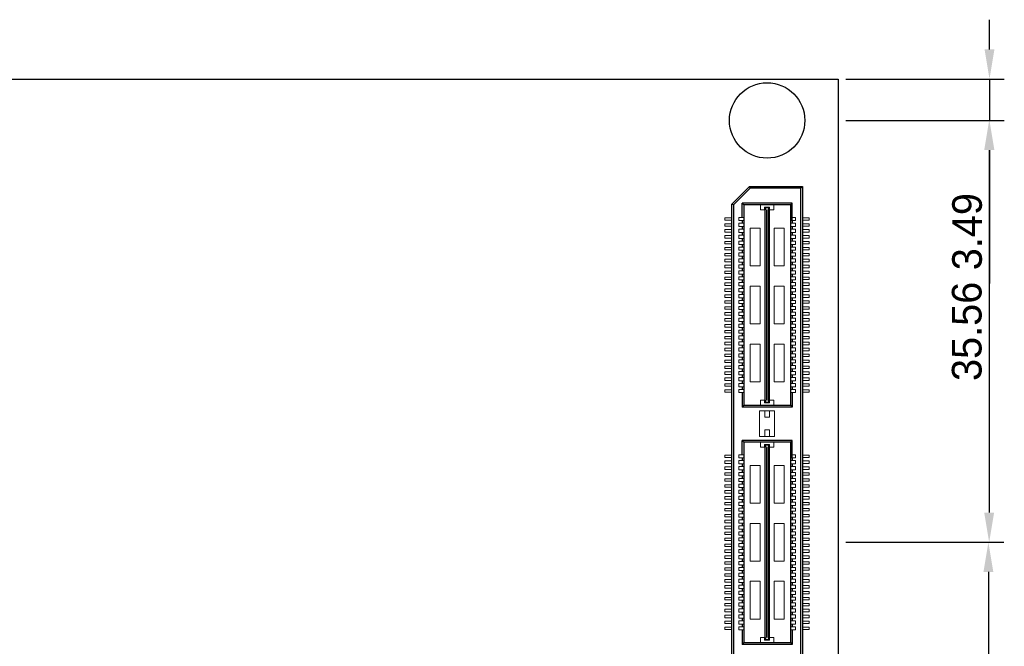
# Model space of a CAD drawing. Header units: millimetres. Extents: x 1418 to 1730, y -31 to 254.
# Tile 25 of 30: x 1647 to 1730, y 92 to 145. Entities that reach past the tile are written whole.
import ezdxf

# ---------------------------------------------------------------- set-up
doc = ezdxf.new("R2010")
doc.units = ezdxf.units.MM
doc.header["$LTSCALE"] = 0.1
for name, color, linetype in [('component', 7, 'Continuous'), ('Dinension', 5, 'Continuous'), ('outline', 6, 'Continuous')]:
    doc.layers.add(name, color=color, linetype=linetype)
doc.dimstyles.new('ISO-25', dxfattribs={"dimtxt": 2.5, "dimasz": 2.5, "dimexe": 1.25, "dimexo": 0.625, "dimtad": 1, "dimdsep": 46, "dimtxsty": 'Standard', "dimcen": 2.5, "dimadec": 0, "dimazin": 0, "dimtfac": 1, "dimtmove": 0, "dimatfit": 3, "dimfxl": 0, "dimarcsym": 0})

# ---------------------------------------------------------------- blocks, each defined once
blk = doc.blocks.new('*D9')
at = {"layer": 'Defpoints', "color": 0}
for p in [(1716.023, 140.095), (1716.023, 136.602), (1728.765, 136.602)]:
    blk.add_point(p, dxfattribs=at)
at = {"layer": 'Dinension', "color": 0, "lineweight": -2}
for p, q in [((1728.765, 142.595), (1728.765, 145.095)), ((1716.648, 140.095), (1730.015, 140.095)), ((1728.765, 140.095), (1728.765, 136.602)), ((1716.648, 136.602), (1730.015, 136.602)), ((1728.765, 134.102), (1728.765, 122.852))]:
    blk.add_line(p, q, dxfattribs=at)
at = {"layer": 'Dinension', "color": 0}
for points in [[(1728.349, 142.595), (1729.182, 142.595), (1728.765, 140.095)], [(1728.349, 134.102), (1729.182, 134.102), (1728.765, 136.602)]]:
    blk.add_solid(points, dxfattribs=at)
at = {"layer": 'Dinension', "color": 0, "insert": (1726.89, 127.227), "char_height": 2.5, "attachment_point": 5, "rotation": 90}
blk.add_mtext('3.49', dxfattribs=at)
blk = doc.blocks.new('*D10')
at = {"layer": 'Defpoints', "color": 0}
for p in [(1716.023, 136.602), (1716.023, 101.042), (1728.739, 101.042)]:
    blk.add_point(p, dxfattribs=at)
at = {"layer": 'Dinension', "color": 0, "lineweight": -2}
for p, q in [((1716.648, 136.602), (1729.989, 136.602)), ((1728.739, 134.102), (1728.739, 103.542)), ((1716.648, 101.042), (1729.989, 101.042))]:
    blk.add_line(p, q, dxfattribs=at)
at = {"layer": 'Dinension', "color": 0}
for points in [[(1728.322, 134.102), (1729.156, 134.102), (1728.739, 136.602)], [(1728.322, 103.542), (1729.156, 103.542), (1728.739, 101.042)]]:
    blk.add_solid(points, dxfattribs=at)
at = {"layer": 'Dinension', "color": 0, "insert": (1726.864, 118.822), "char_height": 2.5, "attachment_point": 5, "rotation": 90}
blk.add_mtext('35.56', dxfattribs=at)
blk = doc.blocks.new('*D11')
at = {"layer": 'Defpoints', "color": 0}
for p in [(1716.023, 101.042), (1716.023, 65.482), (1728.672, 65.482)]:
    blk.add_point(p, dxfattribs=at)
at = {"layer": 'Dinension', "color": 0, "lineweight": -2}
for p, q in [((1716.648, 101.042), (1729.922, 101.042)), ((1728.672, 98.542), (1728.672, 67.982)), ((1716.648, 65.482), (1729.922, 65.482))]:
    blk.add_line(p, q, dxfattribs=at)
at = {"layer": 'Dinension', "color": 0}
for points in [[(1728.255, 98.542), (1729.089, 98.542), (1728.672, 101.042)], [(1728.255, 67.982), (1729.089, 67.982), (1728.672, 65.482)]]:
    blk.add_solid(points, dxfattribs=at)
at = {"layer": 'Dinension', "color": 0, "insert": (1726.797, 83.262), "char_height": 2.5, "attachment_point": 5, "rotation": 90}
blk.add_mtext('35.56', dxfattribs=at)

msp = doc.modelspace()

# ---------------------------------------------------------------- linework, layer by layer
at = {"layer": 'component'}
for p, q in [((1707.038, 129.546), (1708.538, 131.047)), ((1708.6, 130.899), (1707.186, 129.485)), ((1708.6, 130.899), (1708.538, 131.047)), ((1708.538, 131.047), (1713.008, 131.047)), ((1712.86, 130.899), (1708.6, 130.899)), ((1712.86, 130.899), (1713.008, 131.047)), ((1712.86, 71.186), (1712.86, 130.899)), ((1713.008, 131.047), (1713.008, 71.038)), ((1707.038, 72.538), (1707.038, 129.546)), ((1707.186, 129.485), (1707.038, 129.546)), ((1707.186, 129.485), (1707.186, 72.599)), ((1707.906, 128.432), (1707.906, 129.631)), ((1708.055, 129.485), (1707.906, 129.631)), ((1712.14, 129.631), (1707.906, 129.631)), ((1708.055, 129.485), (1708.055, 112.605)), ((1711.992, 129.485), (1708.055, 129.485)), ((1711.992, 129.485), (1711.992, 112.605)), ((1711.994, 129.485), (1712.14, 129.631)), ((1712.14, 128.158), (1712.14, 129.631)), ((1707.906, 128.158), (1707.906, 127.932)), ((1712.14, 128.158), (1712.14, 127.932)), ((1707.906, 127.658), (1707.906, 127.432)), ((1707.906, 127.158), (1707.906, 126.932)), ((1712.14, 127.658), (1712.14, 127.432)), ((1712.14, 127.158), (1712.14, 126.932)), ((1707.906, 126.658), (1707.906, 126.432)), ((1707.906, 126.158), (1707.906, 125.932)), ((1712.14, 126.658), (1712.14, 126.432)), ((1712.14, 126.158), (1712.14, 125.932)), ((1707.906, 125.658), (1707.906, 125.432)), ((1712.14, 125.658), (1712.14, 125.432)), ((1707.906, 125.158), (1707.906, 124.932)), ((1707.906, 124.658), (1707.906, 124.432)), ((1712.14, 125.158), (1712.14, 124.932)), ((1712.14, 124.658), (1712.14, 124.432)), ((1707.906, 124.158), (1707.906, 123.932)), ((1712.14, 124.158), (1712.14, 123.932)), ((1707.906, 123.658), (1707.906, 123.432)), ((1707.906, 123.158), (1707.906, 122.932)), ((1712.14, 123.658), (1712.14, 123.432)), ((1712.14, 123.158), (1712.14, 122.932)), ((1707.906, 122.658), (1707.906, 122.432)), ((1707.906, 122.158), (1707.906, 121.932)), ((1712.14, 122.658), (1712.14, 122.432)), ((1712.14, 122.158), (1712.14, 121.932)), ((1707.906, 121.658), (1707.906, 121.432)), ((1712.14, 121.658), (1712.14, 121.432)), ((1707.906, 121.158), (1707.906, 120.932)), ((1707.906, 120.658), (1707.906, 120.432)), ((1712.14, 121.158), (1712.14, 120.932)), ((1712.14, 120.658), (1712.14, 120.432)), ((1707.906, 120.158), (1707.906, 119.932)), ((1707.906, 119.658), (1707.906, 119.432)), ((1712.14, 120.158), (1712.14, 119.932)), ((1712.14, 119.658), (1712.14, 119.432)), ((1707.906, 119.158), (1707.906, 118.932)), ((1712.14, 119.158), (1712.14, 118.932)), ((1707.906, 118.658), (1707.906, 118.432)), ((1707.906, 118.158), (1707.906, 117.932)), ((1712.14, 118.658), (1712.14, 118.432)), ((1712.14, 118.158), (1712.14, 117.932)), ((1707.906, 117.658), (1707.906, 117.432)), ((1707.906, 117.158), (1707.906, 116.932)), ((1712.14, 117.658), (1712.14, 117.432)), ((1712.14, 117.158), (1712.14, 116.932)), ((1707.906, 116.658), (1707.906, 116.432)), ((1712.14, 116.658), (1712.14, 116.432)), ((1707.906, 116.158), (1707.906, 115.932)), ((1707.906, 115.658), (1707.906, 115.432)), ((1712.14, 116.158), (1712.14, 115.932)), ((1712.14, 115.658), (1712.14, 115.432)), ((1707.906, 115.158), (1707.906, 114.932)), ((1707.906, 114.658), (1707.906, 114.432)), ((1712.14, 115.158), (1712.14, 114.932)), ((1712.14, 114.658), (1712.14, 114.432)), ((1707.906, 114.158), (1707.906, 113.932)), ((1712.14, 114.158), (1712.14, 113.932)), ((1707.906, 113.658), (1707.906, 112.44)), ((1712.14, 113.658), (1712.14, 112.44)), ((1708.055, 112.605), (1707.906, 112.44)), ((1712.14, 112.44), (1707.906, 112.44)), ((1708.055, 112.605), (1711.992, 112.605)), ((1711.992, 112.605), (1712.14, 112.44)), ((1708.055, 109.482), (1707.906, 109.628)), ((1707.906, 108.429), (1707.906, 109.628)), ((1712.14, 109.628), (1707.906, 109.628)), ((1711.994, 109.482), (1712.14, 109.628)), ((1712.14, 108.155), (1712.14, 109.628)), ((1708.055, 109.482), (1708.055, 92.602)), ((1711.992, 109.482), (1708.055, 109.482)), ((1711.992, 109.482), (1711.992, 92.602)), ((1707.906, 108.155), (1707.906, 107.929)), ((1712.14, 108.155), (1712.14, 107.929)), ((1707.906, 107.655), (1707.906, 107.429)), ((1707.906, 107.155), (1707.906, 106.929)), ((1712.14, 107.655), (1712.14, 107.429)), ((1712.14, 107.155), (1712.14, 106.929)), ((1707.906, 106.655), (1707.906, 106.429)), ((1712.14, 106.655), (1712.14, 106.429)), ((1707.906, 106.155), (1707.906, 105.929)), ((1707.906, 105.655), (1707.906, 105.429)), ((1712.14, 106.155), (1712.14, 105.929)), ((1712.14, 105.655), (1712.14, 105.429)), ((1707.906, 105.155), (1707.906, 104.929)), ((1707.906, 104.655), (1707.906, 104.429)), ((1712.14, 105.155), (1712.14, 104.929)), ((1712.14, 104.655), (1712.14, 104.429)), ((1707.906, 104.155), (1707.906, 103.929)), ((1712.14, 104.155), (1712.14, 103.929)), ((1707.906, 103.655), (1707.906, 103.429)), ((1707.906, 103.155), (1707.906, 102.929)), ((1712.14, 103.655), (1712.14, 103.429)), ((1712.14, 103.155), (1712.14, 102.929)), ((1707.906, 102.655), (1707.906, 102.429)), ((1707.906, 102.155), (1707.906, 101.929)), ((1712.14, 102.655), (1712.14, 102.429)), ((1712.14, 102.155), (1712.14, 101.929)), ((1707.906, 101.655), (1707.906, 101.429)), ((1712.14, 101.655), (1712.14, 101.429)), ((1707.906, 101.155), (1707.906, 100.929)), ((1707.906, 100.655), (1707.906, 100.429)), ((1712.14, 101.155), (1712.14, 100.929)), ((1712.14, 100.655), (1712.14, 100.429)), ((1707.906, 100.155), (1707.906, 99.929)), ((1707.906, 99.655), (1707.906, 99.429)), ((1712.14, 100.155), (1712.14, 99.929)), ((1712.14, 99.655), (1712.14, 99.429)), ((1707.906, 99.155), (1707.906, 98.929)), ((1712.14, 99.155), (1712.14, 98.929)), ((1707.906, 98.655), (1707.906, 98.429)), ((1707.906, 98.155), (1707.906, 97.929)), ((1712.14, 98.655), (1712.14, 98.429)), ((1712.14, 98.155), (1712.14, 97.929)), ((1707.906, 97.655), (1707.906, 97.429)), ((1707.906, 97.155), (1707.906, 96.929)), ((1712.14, 97.655), (1712.14, 97.429)), ((1712.14, 97.155), (1712.14, 96.929)), ((1707.906, 96.655), (1707.906, 96.429)), ((1712.14, 96.655), (1712.14, 96.429)), ((1707.906, 96.155), (1707.906, 95.929)), ((1707.906, 95.655), (1707.906, 95.429)), ((1712.14, 96.155), (1712.14, 95.929)), ((1712.14, 95.655), (1712.14, 95.429)), ((1707.906, 95.155), (1707.906, 94.929)), ((1707.906, 94.655), (1707.906, 94.429)), ((1712.14, 95.155), (1712.14, 94.929)), ((1712.14, 94.655), (1712.14, 94.429)), ((1707.906, 94.155), (1707.906, 93.929)), ((1712.14, 94.155), (1712.14, 93.929)), ((1707.906, 93.655), (1707.906, 92.437)), ((1712.14, 93.655), (1712.14, 92.437)), ((1708.055, 92.602), (1707.906, 92.437)), ((1712.14, 92.437), (1707.906, 92.437)), ((1708.055, 92.602), (1711.992, 92.602)), ((1711.992, 92.602), (1712.14, 92.437))]:
    msp.add_line(p, q, dxfattribs=at)
at = {"layer": 'component', "lineweight": 5}
for p, q in [((1709.458, 129.485), (1709.458, 129.065)), ((1710.589, 129.485), (1710.589, 129.065)), ((1709.813, 129.065), (1709.458, 129.065)), ((1709.813, 129.065), (1709.813, 129.291)), ((1710.233, 129.291), (1709.813, 129.291)), ((1709.829, 112.864), (1709.829, 129.227)), ((1709.829, 129.227), (1710.217, 129.227)), ((1709.861, 112.864), (1709.861, 129.227)), ((1709.975, 129.048), (1709.861, 129.227)), ((1709.975, 113.042), (1709.975, 129.048)), ((1710.071, 129.048), (1710.168, 129.227)), ((1710.071, 113.042), (1710.071, 129.048)), ((1710.168, 112.864), (1710.168, 129.227)), ((1710.217, 112.864), (1710.217, 129.227)), ((1710.233, 129.065), (1710.233, 129.291)), ((1710.589, 129.065), (1710.233, 129.065)), ((1706.469, 128.19), (1706.469, 128.4)), ((1706.469, 128.4), (1707.038, 128.4)), ((1706.469, 128.19), (1707.038, 128.19)), ((1706.469, 127.9), (1707.038, 127.9)), ((1706.469, 127.69), (1706.469, 127.9)), ((1707.632, 128.432), (1707.632, 128.158)), ((1707.632, 128.432), (1708.052, 128.432)), ((1707.632, 128.158), (1708.052, 128.158)), ((1707.632, 127.932), (1708.052, 127.932)), ((1707.632, 127.932), (1707.632, 127.658)), ((1712.414, 128.432), (1711.994, 128.432)), ((1712.414, 128.158), (1711.994, 128.158)), ((1712.414, 127.932), (1711.994, 127.932)), ((1712.414, 128.432), (1712.414, 128.158)), ((1712.414, 127.932), (1712.414, 127.658)), ((1713.578, 128.4), (1713.008, 128.4)), ((1713.578, 128.19), (1713.008, 128.19)), ((1713.578, 127.9), (1713.008, 127.9)), ((1713.578, 128.19), (1713.578, 128.4)), ((1713.578, 127.69), (1713.578, 127.9)), ((1706.469, 127.69), (1707.038, 127.69)), ((1706.469, 127.4), (1707.038, 127.4)), ((1706.469, 127.19), (1706.469, 127.4)), ((1706.469, 127.19), (1707.038, 127.19)), ((1707.632, 127.658), (1708.052, 127.658)), ((1707.632, 127.432), (1708.052, 127.432)), ((1707.632, 127.432), (1707.632, 127.158)), ((1707.632, 127.158), (1708.052, 127.158)), ((1708.585, 127.516), (1708.585, 124.333)), ((1709.425, 127.516), (1708.585, 127.516)), ((1709.425, 127.516), (1709.425, 124.333)), ((1710.621, 127.516), (1710.621, 124.333)), ((1711.461, 127.516), (1710.621, 127.516)), ((1711.461, 127.516), (1711.461, 124.333)), ((1712.414, 127.658), (1711.994, 127.658)), ((1712.414, 127.432), (1711.994, 127.432)), ((1712.414, 127.158), (1711.994, 127.158)), ((1712.414, 127.432), (1712.414, 127.158)), ((1713.578, 127.69), (1713.008, 127.69)), ((1713.578, 127.4), (1713.008, 127.4)), ((1713.578, 127.19), (1713.008, 127.19)), ((1713.578, 127.19), (1713.578, 127.4)), ((1706.469, 126.69), (1706.469, 126.9)), ((1706.469, 126.9), (1707.038, 126.9)), ((1706.469, 126.69), (1707.038, 126.69)), ((1706.469, 126.4), (1707.038, 126.4)), ((1706.469, 126.19), (1706.469, 126.4)), ((1706.469, 126.19), (1707.038, 126.19)), ((1707.632, 126.932), (1707.632, 126.658)), ((1707.632, 126.932), (1708.052, 126.932)), ((1707.632, 126.658), (1708.052, 126.658)), ((1707.632, 126.432), (1708.052, 126.432)), ((1707.632, 126.432), (1707.632, 126.158)), ((1707.632, 126.158), (1708.052, 126.158)), ((1712.414, 126.932), (1711.994, 126.932)), ((1712.414, 126.658), (1711.994, 126.658)), ((1712.414, 126.432), (1711.994, 126.432)), ((1712.414, 126.158), (1711.994, 126.158)), ((1712.414, 126.932), (1712.414, 126.658)), ((1712.414, 126.432), (1712.414, 126.158)), ((1713.578, 126.9), (1713.008, 126.9)), ((1713.578, 126.69), (1713.008, 126.69)), ((1713.578, 126.4), (1713.008, 126.4)), ((1713.578, 126.19), (1713.008, 126.19)), ((1713.578, 126.69), (1713.578, 126.9)), ((1713.578, 126.19), (1713.578, 126.4)), ((1706.469, 125.69), (1706.469, 125.9)), ((1706.469, 125.9), (1707.038, 125.9)), ((1706.469, 125.69), (1707.038, 125.69)), ((1706.469, 125.19), (1706.469, 125.4)), ((1706.469, 125.4), (1707.038, 125.4)), ((1707.632, 125.932), (1707.632, 125.658)), ((1707.632, 125.932), (1708.052, 125.932)), ((1707.632, 125.658), (1708.052, 125.658)), ((1707.632, 125.432), (1707.632, 125.158)), ((1707.632, 125.432), (1708.052, 125.432)), ((1712.414, 125.932), (1711.994, 125.932)), ((1712.414, 125.658), (1711.994, 125.658)), ((1712.414, 125.432), (1711.994, 125.432)), ((1712.414, 125.932), (1712.414, 125.658)), ((1712.414, 125.432), (1712.414, 125.158)), ((1713.578, 125.9), (1713.008, 125.9)), ((1713.578, 125.69), (1713.008, 125.69)), ((1713.578, 125.4), (1713.008, 125.4)), ((1713.578, 125.69), (1713.578, 125.9)), ((1713.578, 125.19), (1713.578, 125.4)), ((1706.469, 125.19), (1707.038, 125.19)), ((1706.469, 124.9), (1707.038, 124.9)), ((1706.469, 124.69), (1706.469, 124.9)), ((1706.469, 124.69), (1707.038, 124.69)), ((1707.632, 125.158), (1708.052, 125.158)), ((1707.632, 124.932), (1708.052, 124.932)), ((1707.632, 124.932), (1707.632, 124.658)), ((1707.632, 124.658), (1708.052, 124.658)), ((1712.414, 125.158), (1711.994, 125.158)), ((1712.414, 124.932), (1711.994, 124.932)), ((1712.414, 124.658), (1711.994, 124.658)), ((1712.414, 124.932), (1712.414, 124.658)), ((1713.578, 125.19), (1713.008, 125.19)), ((1713.578, 124.9), (1713.008, 124.9)), ((1713.578, 124.69), (1713.008, 124.69)), ((1713.578, 124.69), (1713.578, 124.9)), ((1706.469, 124.4), (1707.034, 124.4)), ((1706.469, 124.19), (1706.469, 124.4)), ((1706.469, 124.19), (1707.038, 124.19)), ((1706.469, 123.69), (1706.469, 123.9)), ((1706.469, 123.9), (1707.038, 123.9)), ((1706.469, 123.69), (1707.038, 123.69)), ((1707.632, 124.432), (1708.052, 124.432)), ((1707.632, 124.432), (1707.632, 124.158)), ((1707.632, 124.158), (1708.052, 124.158)), ((1707.632, 123.932), (1707.632, 123.658)), ((1707.632, 123.932), (1708.052, 123.932)), ((1709.425, 124.333), (1708.585, 124.333)), ((1711.461, 124.333), (1710.621, 124.333)), ((1712.414, 124.432), (1711.994, 124.432)), ((1712.414, 124.158), (1711.994, 124.158)), ((1712.414, 123.932), (1711.994, 123.932)), ((1712.414, 124.432), (1712.414, 124.158)), ((1712.414, 123.932), (1712.414, 123.658)), ((1713.578, 124.19), (1713.008, 124.19)), ((1713.578, 123.9), (1713.008, 123.9)), ((1713.578, 123.69), (1713.008, 123.69)), ((1713.578, 124.4), (1713.012, 124.4)), ((1713.578, 124.19), (1713.578, 124.4)), ((1713.578, 123.69), (1713.578, 123.9)), ((1706.469, 123.19), (1706.469, 123.4)), ((1706.469, 123.4), (1707.038, 123.4)), ((1706.469, 123.19), (1707.038, 123.19)), ((1706.469, 122.9), (1707.038, 122.9)), ((1706.469, 122.69), (1706.469, 122.9)), ((1707.632, 123.658), (1708.052, 123.658)), ((1707.632, 123.432), (1707.632, 123.158)), ((1707.632, 123.432), (1708.052, 123.432)), ((1707.632, 123.158), (1708.052, 123.158)), ((1707.632, 122.932), (1708.052, 122.932)), ((1707.632, 122.932), (1707.632, 122.658)), ((1712.414, 123.658), (1711.994, 123.658)), ((1712.414, 123.432), (1711.994, 123.432)), ((1712.414, 123.158), (1711.994, 123.158)), ((1712.414, 122.932), (1711.994, 122.932)), ((1712.414, 123.432), (1712.414, 123.158)), ((1712.414, 122.932), (1712.414, 122.658)), ((1713.578, 123.4), (1713.008, 123.4)), ((1713.578, 123.19), (1713.008, 123.19)), ((1713.578, 122.9), (1713.008, 122.9)), ((1713.578, 123.19), (1713.578, 123.4)), ((1713.578, 122.69), (1713.578, 122.9)), ((1706.469, 122.69), (1707.038, 122.69)), ((1706.469, 122.19), (1706.469, 122.4)), ((1706.469, 122.4), (1707.038, 122.4)), ((1706.469, 122.19), (1707.038, 122.19)), ((1707.632, 122.658), (1708.052, 122.658)), ((1707.632, 122.432), (1707.632, 122.158)), ((1707.632, 122.432), (1708.052, 122.432)), ((1707.632, 122.158), (1708.052, 122.158)), ((1708.585, 122.637), (1708.585, 119.454)), ((1709.425, 122.637), (1708.585, 122.637)), ((1709.425, 122.637), (1709.425, 119.454)), ((1711.461, 122.637), (1710.621, 122.637)), ((1710.621, 122.637), (1710.621, 119.454)), ((1711.461, 122.637), (1711.461, 119.454)), ((1712.414, 122.658), (1711.994, 122.658)), ((1712.414, 122.432), (1711.994, 122.432)), ((1712.414, 122.158), (1711.994, 122.158)), ((1712.414, 122.432), (1712.414, 122.158)), ((1713.578, 122.69), (1713.008, 122.69)), ((1713.578, 122.4), (1713.008, 122.4)), ((1713.578, 122.19), (1713.008, 122.19)), ((1713.578, 122.19), (1713.578, 122.4)), ((1706.469, 121.69), (1706.469, 121.9)), ((1706.469, 121.9), (1707.038, 121.9)), ((1706.469, 121.69), (1707.038, 121.69)), ((1706.469, 121.4), (1707.038, 121.4)), ((1706.469, 121.19), (1706.469, 121.4)), ((1706.469, 121.19), (1707.038, 121.19)), ((1707.632, 121.932), (1708.052, 121.932)), ((1707.632, 121.932), (1707.632, 121.658)), ((1707.632, 121.658), (1708.052, 121.658)), ((1707.632, 121.432), (1708.052, 121.432)), ((1707.632, 121.432), (1707.632, 121.158)), ((1712.414, 121.932), (1711.994, 121.932)), ((1712.414, 121.658), (1711.994, 121.658)), ((1712.414, 121.432), (1711.994, 121.432)), ((1712.414, 121.932), (1712.414, 121.658)), ((1712.414, 121.432), (1712.414, 121.158)), ((1713.578, 121.9), (1713.008, 121.9)), ((1713.578, 121.69), (1713.008, 121.69)), ((1713.578, 121.4), (1713.008, 121.4)), ((1713.578, 121.19), (1713.008, 121.19)), ((1713.578, 121.69), (1713.578, 121.9)), ((1713.578, 121.19), (1713.578, 121.4)), ((1706.469, 120.69), (1706.469, 120.9)), ((1706.469, 120.9), (1707.038, 120.9)), ((1706.469, 120.69), (1707.038, 120.69)), ((1706.469, 120.19), (1706.469, 120.4)), ((1706.469, 120.4), (1707.038, 120.4)), ((1707.632, 121.158), (1708.052, 121.158)), ((1707.632, 120.932), (1707.632, 120.658)), ((1707.632, 120.932), (1708.052, 120.932)), ((1707.632, 120.658), (1708.052, 120.658)), ((1707.632, 120.432), (1707.632, 120.158)), ((1707.632, 120.432), (1708.052, 120.432)), ((1712.414, 121.158), (1711.994, 121.158)), ((1712.414, 120.932), (1711.994, 120.932)), ((1712.414, 120.658), (1711.994, 120.658)), ((1712.414, 120.432), (1711.994, 120.432)), ((1712.414, 120.932), (1712.414, 120.658)), ((1712.414, 120.432), (1712.414, 120.158)), ((1713.578, 120.9), (1713.008, 120.9)), ((1713.578, 120.69), (1713.008, 120.69)), ((1713.578, 120.4), (1713.008, 120.4)), ((1713.578, 120.69), (1713.578, 120.9)), ((1713.578, 120.19), (1713.578, 120.4)), ((1706.469, 120.19), (1707.038, 120.19)), ((1706.469, 119.69), (1706.469, 119.9)), ((1706.469, 119.9), (1707.038, 119.9)), ((1706.469, 119.69), (1707.038, 119.69)), ((1707.632, 120.158), (1708.052, 120.158)), ((1707.632, 119.932), (1708.052, 119.932)), ((1707.632, 119.932), (1707.632, 119.658)), ((1707.632, 119.658), (1708.052, 119.658)), ((1712.414, 120.158), (1711.994, 120.158)), ((1712.414, 119.932), (1711.994, 119.932)), ((1712.414, 119.658), (1711.994, 119.658)), ((1712.414, 119.932), (1712.414, 119.658)), ((1713.578, 120.19), (1713.008, 120.19)), ((1713.578, 119.9), (1713.008, 119.9)), ((1713.578, 119.69), (1713.008, 119.69)), ((1713.578, 119.69), (1713.578, 119.9)), ((1706.469, 119.19), (1706.469, 119.4)), ((1706.469, 119.4), (1707.038, 119.4)), ((1706.469, 119.19), (1707.038, 119.19)), ((1706.469, 118.69), (1706.469, 118.9)), ((1706.469, 118.9), (1707.038, 118.9)), ((1706.469, 118.69), (1707.038, 118.69)), ((1707.632, 119.432), (1707.632, 119.158)), ((1707.632, 119.432), (1708.052, 119.432)), ((1707.632, 119.158), (1708.052, 119.158)), ((1707.632, 118.932), (1707.632, 118.658)), ((1707.632, 118.932), (1708.052, 118.932)), ((1709.425, 119.454), (1708.585, 119.454)), ((1711.461, 119.454), (1710.621, 119.454)), ((1712.414, 119.432), (1711.994, 119.432)), ((1712.414, 119.158), (1711.994, 119.158)), ((1712.414, 118.932), (1711.994, 118.932)), ((1712.414, 119.432), (1712.414, 119.158)), ((1712.414, 118.932), (1712.414, 118.658)), ((1713.578, 119.4), (1713.008, 119.4)), ((1713.578, 119.19), (1713.008, 119.19)), ((1713.578, 118.9), (1713.008, 118.9)), ((1713.578, 118.69), (1713.008, 118.69)), ((1713.578, 119.19), (1713.578, 119.4)), ((1713.578, 118.69), (1713.578, 118.9)), ((1706.469, 118.19), (1706.469, 118.4)), ((1706.469, 118.4), (1707.034, 118.4)), ((1706.469, 118.19), (1707.038, 118.19)), ((1706.469, 117.9), (1707.038, 117.9)), ((1706.469, 117.69), (1706.469, 117.9)), ((1707.632, 118.658), (1708.052, 118.658)), ((1707.632, 118.432), (1707.632, 118.158)), ((1707.632, 118.432), (1708.052, 118.432)), ((1707.632, 118.158), (1708.052, 118.158)), ((1707.632, 117.932), (1708.052, 117.932)), ((1707.632, 117.932), (1707.632, 117.658)), ((1712.414, 118.658), (1711.994, 118.658)), ((1712.414, 118.432), (1711.994, 118.432)), ((1712.414, 118.158), (1711.994, 118.158)), ((1712.414, 117.932), (1711.994, 117.932)), ((1712.414, 118.432), (1712.414, 118.158)), ((1712.414, 117.932), (1712.414, 117.658)), ((1713.578, 118.19), (1713.008, 118.19)), ((1713.578, 117.9), (1713.008, 117.9)), ((1713.578, 118.4), (1713.012, 118.4)), ((1713.578, 118.19), (1713.578, 118.4)), ((1713.578, 117.69), (1713.578, 117.9)), ((1706.469, 117.69), (1707.038, 117.69)), ((1706.469, 117.19), (1706.469, 117.4)), ((1706.469, 117.4), (1707.038, 117.4)), ((1706.469, 117.19), (1707.038, 117.19)), ((1707.632, 117.658), (1708.052, 117.658)), ((1707.632, 117.432), (1708.052, 117.432)), ((1707.632, 117.432), (1707.632, 117.158)), ((1707.632, 117.158), (1708.052, 117.158)), ((1708.585, 117.757), (1708.585, 114.574)), ((1709.425, 117.757), (1708.585, 117.757)), ((1709.425, 117.757), (1709.425, 114.574)), ((1710.621, 117.757), (1710.621, 114.574)), ((1711.461, 117.757), (1710.621, 117.757)), ((1711.461, 117.757), (1711.461, 114.574)), ((1712.414, 117.658), (1711.994, 117.658)), ((1712.414, 117.432), (1711.994, 117.432)), ((1712.414, 117.158), (1711.994, 117.158)), ((1712.414, 117.432), (1712.414, 117.158)), ((1713.578, 117.69), (1713.008, 117.69)), ((1713.578, 117.4), (1713.008, 117.4)), ((1713.578, 117.19), (1713.008, 117.19)), ((1713.578, 117.19), (1713.578, 117.4)), ((1706.469, 116.69), (1706.469, 116.9)), ((1706.469, 116.9), (1707.038, 116.9)), ((1706.469, 116.69), (1707.038, 116.69)), ((1706.469, 116.19), (1706.469, 116.4)), ((1706.469, 116.4), (1707.038, 116.4)), ((1707.632, 116.932), (1707.632, 116.658)), ((1707.632, 116.932), (1708.052, 116.932)), ((1707.632, 116.658), (1708.052, 116.658)), ((1707.632, 116.432), (1707.632, 116.158)), ((1707.632, 116.432), (1708.052, 116.432)), ((1712.414, 116.932), (1711.994, 116.932)), ((1712.414, 116.658), (1711.994, 116.658)), ((1712.414, 116.432), (1711.994, 116.432)), ((1712.414, 116.932), (1712.414, 116.658)), ((1712.414, 116.432), (1712.414, 116.158)), ((1713.578, 116.9), (1713.008, 116.9)), ((1713.578, 116.69), (1713.008, 116.69)), ((1713.578, 116.4), (1713.008, 116.4)), ((1713.578, 116.69), (1713.578, 116.9)), ((1713.578, 116.19), (1713.578, 116.4)), ((1706.469, 116.19), (1707.038, 116.19)), ((1706.469, 115.9), (1707.038, 115.9)), ((1706.469, 115.69), (1706.469, 115.9)), ((1706.469, 115.69), (1707.038, 115.69)), ((1706.469, 115.4), (1707.034, 115.4)), ((1706.469, 115.19), (1706.469, 115.4)), ((1707.632, 116.158), (1708.052, 116.158)), ((1707.632, 115.932), (1707.632, 115.658)), ((1707.632, 115.932), (1708.052, 115.932)), ((1707.632, 115.658), (1708.052, 115.658)), ((1707.632, 115.432), (1708.052, 115.432)), ((1707.632, 115.432), (1707.632, 115.158)), ((1712.414, 116.158), (1711.994, 116.158)), ((1712.414, 115.932), (1711.994, 115.932)), ((1712.414, 115.658), (1711.994, 115.658)), ((1712.414, 115.432), (1711.994, 115.432)), ((1712.414, 115.932), (1712.414, 115.658)), ((1712.414, 115.432), (1712.414, 115.158)), ((1713.578, 116.19), (1713.008, 116.19)), ((1713.578, 115.9), (1713.008, 115.9)), ((1713.578, 115.69), (1713.008, 115.69)), ((1713.578, 115.4), (1713.012, 115.4)), ((1713.578, 115.69), (1713.578, 115.9)), ((1713.578, 115.19), (1713.578, 115.4)), ((1706.469, 115.19), (1707.038, 115.19)), ((1706.469, 114.9), (1707.038, 114.9)), ((1706.469, 114.69), (1706.469, 114.9)), ((1706.469, 114.69), (1707.038, 114.69)), ((1707.632, 115.158), (1708.052, 115.158)), ((1707.632, 114.932), (1707.632, 114.658)), ((1707.632, 114.932), (1708.052, 114.932)), ((1707.632, 114.658), (1708.052, 114.658)), ((1709.425, 114.574), (1708.585, 114.574)), ((1711.461, 114.574), (1710.621, 114.574)), ((1712.414, 115.158), (1711.994, 115.158)), ((1712.414, 114.932), (1711.994, 114.932)), ((1712.414, 114.658), (1711.994, 114.658)), ((1712.414, 114.932), (1712.414, 114.658)), ((1713.578, 115.19), (1713.008, 115.19)), ((1713.578, 114.9), (1713.008, 114.9)), ((1713.578, 114.69), (1713.008, 114.69)), ((1713.578, 114.69), (1713.578, 114.9)), ((1706.469, 114.19), (1706.469, 114.4)), ((1706.469, 114.4), (1707.038, 114.4)), ((1706.469, 114.19), (1707.038, 114.19)), ((1706.469, 113.9), (1707.038, 113.9)), ((1706.469, 113.69), (1706.469, 113.9)), ((1707.632, 114.432), (1707.632, 114.158)), ((1707.632, 114.432), (1708.052, 114.432)), ((1707.632, 114.158), (1708.052, 114.158)), ((1707.632, 113.932), (1708.052, 113.932)), ((1707.632, 113.932), (1707.632, 113.658)), ((1712.414, 114.432), (1711.994, 114.432)), ((1712.414, 114.158), (1711.994, 114.158)), ((1712.414, 113.932), (1711.994, 113.932)), ((1712.414, 114.432), (1712.414, 114.158)), ((1712.414, 113.932), (1712.414, 113.658)), ((1713.578, 114.4), (1713.008, 114.4)), ((1713.578, 114.19), (1713.008, 114.19)), ((1713.578, 113.9), (1713.008, 113.9)), ((1713.578, 114.19), (1713.578, 114.4)), ((1713.578, 113.69), (1713.578, 113.9)), ((1706.469, 113.69), (1707.038, 113.69)), ((1707.632, 113.658), (1708.052, 113.658)), ((1709.458, 112.605), (1709.458, 113.025)), ((1709.813, 113.025), (1709.458, 113.025)), ((1709.813, 113.025), (1709.813, 112.799)), ((1709.975, 113.042), (1709.861, 112.864)), ((1710.071, 113.042), (1710.168, 112.864)), ((1710.589, 113.025), (1710.233, 113.025)), ((1710.233, 113.025), (1710.233, 112.799)), ((1710.589, 112.605), (1710.589, 113.025)), ((1712.414, 113.658), (1711.994, 113.658)), ((1713.578, 113.69), (1713.008, 113.69)), ((1710.653, 112.116), (1709.393, 112.116)), ((1709.393, 112.116), (1709.393, 109.951)), ((1710.233, 112.799), (1709.813, 112.799)), ((1709.829, 112.864), (1710.217, 112.864)), ((1709.829, 112.116), (1709.829, 111.583)), ((1710.217, 112.116), (1710.217, 111.583)), ((1710.653, 112.116), (1710.653, 109.951)), ((1710.217, 111.583), (1709.829, 111.583)), ((1709.829, 110.517), (1709.829, 109.951)), ((1710.217, 110.517), (1709.829, 110.517)), ((1710.217, 110.517), (1710.217, 109.951)), ((1710.653, 109.951), (1709.393, 109.951)), ((1709.458, 109.482), (1709.458, 109.062)), ((1709.813, 109.062), (1709.458, 109.062)), ((1709.813, 109.062), (1709.813, 109.288)), ((1710.233, 109.288), (1709.813, 109.288)), ((1709.829, 92.861), (1709.829, 109.224)), ((1709.829, 109.224), (1710.217, 109.224)), ((1709.861, 92.861), (1709.861, 109.224)), ((1709.975, 109.045), (1709.861, 109.224)), ((1709.975, 93.039), (1709.975, 109.045)), ((1710.071, 109.045), (1710.168, 109.224)), ((1710.071, 93.039), (1710.071, 109.045)), ((1710.168, 92.861), (1710.168, 109.224)), ((1710.217, 92.861), (1710.217, 109.224)), ((1710.233, 109.062), (1710.233, 109.288)), ((1710.589, 109.062), (1710.233, 109.062)), ((1710.589, 109.482), (1710.589, 109.062)), ((1706.469, 108.187), (1706.469, 108.397)), ((1706.469, 108.397), (1707.038, 108.397)), ((1706.469, 108.187), (1707.038, 108.187)), ((1706.469, 107.687), (1706.469, 107.897)), ((1706.469, 107.897), (1707.038, 107.897)), ((1707.632, 108.429), (1707.632, 108.155)), ((1707.632, 108.429), (1708.052, 108.429)), ((1707.632, 108.155), (1708.052, 108.155)), ((1707.632, 107.929), (1707.632, 107.655)), ((1707.632, 107.929), (1708.052, 107.929)), ((1712.414, 108.429), (1711.994, 108.429)), ((1712.414, 108.155), (1711.994, 108.155)), ((1712.414, 107.929), (1711.994, 107.929)), ((1712.414, 108.429), (1712.414, 108.155)), ((1712.414, 107.929), (1712.414, 107.655)), ((1713.578, 108.397), (1713.008, 108.397)), ((1713.578, 108.187), (1713.008, 108.187)), ((1713.578, 107.897), (1713.008, 107.897)), ((1713.578, 108.187), (1713.578, 108.397)), ((1713.578, 107.687), (1713.578, 107.897)), ((1706.469, 107.687), (1707.038, 107.687)), ((1706.469, 107.187), (1706.469, 107.397)), ((1706.469, 107.397), (1707.038, 107.397)), ((1706.469, 107.187), (1707.038, 107.187)), ((1707.632, 107.655), (1708.052, 107.655)), ((1707.632, 107.429), (1707.632, 107.155)), ((1707.632, 107.429), (1708.052, 107.429)), ((1707.632, 107.155), (1708.052, 107.155)), ((1708.585, 107.513), (1708.585, 104.33)), ((1709.425, 107.513), (1708.585, 107.513)), ((1709.425, 107.513), (1709.425, 104.33)), ((1710.621, 107.513), (1710.621, 104.33)), ((1711.461, 107.513), (1710.621, 107.513)), ((1711.461, 107.513), (1711.461, 104.33)), ((1712.414, 107.655), (1711.994, 107.655)), ((1712.414, 107.429), (1711.994, 107.429)), ((1712.414, 107.155), (1711.994, 107.155)), ((1712.414, 107.429), (1712.414, 107.155)), ((1713.578, 107.687), (1713.008, 107.687)), ((1713.578, 107.397), (1713.008, 107.397)), ((1713.578, 107.187), (1713.008, 107.187)), ((1713.578, 107.187), (1713.578, 107.397)), ((1706.469, 106.897), (1707.038, 106.897)), ((1706.469, 106.687), (1706.469, 106.897)), ((1706.469, 106.687), (1707.038, 106.687)), ((1706.469, 106.187), (1706.469, 106.397)), ((1706.469, 106.397), (1707.038, 106.397)), ((1707.632, 106.929), (1708.052, 106.929)), ((1707.632, 106.929), (1707.632, 106.655)), ((1707.632, 106.655), (1708.052, 106.655)), ((1707.632, 106.429), (1707.632, 106.155)), ((1707.632, 106.429), (1708.052, 106.429)), ((1712.414, 106.929), (1711.994, 106.929)), ((1712.414, 106.655), (1711.994, 106.655)), ((1712.414, 106.429), (1711.994, 106.429)), ((1712.414, 106.929), (1712.414, 106.655)), ((1712.414, 106.429), (1712.414, 106.155)), ((1713.578, 106.897), (1713.008, 106.897)), ((1713.578, 106.687), (1713.008, 106.687)), ((1713.578, 106.397), (1713.008, 106.397)), ((1713.578, 106.687), (1713.578, 106.897)), ((1713.578, 106.187), (1713.578, 106.397)), ((1706.469, 106.187), (1707.038, 106.187)), ((1706.469, 105.897), (1707.038, 105.897)), ((1706.469, 105.687), (1706.469, 105.897)), ((1706.469, 105.687), (1707.038, 105.687)), ((1707.632, 106.155), (1708.052, 106.155)), ((1707.632, 105.929), (1708.052, 105.929)), ((1707.632, 105.929), (1707.632, 105.655)), ((1707.632, 105.655), (1708.052, 105.655)), ((1707.632, 105.429), (1708.052, 105.429)), ((1707.632, 105.429), (1707.632, 105.155)), ((1712.414, 106.155), (1711.994, 106.155)), ((1712.414, 105.929), (1711.994, 105.929)), ((1712.414, 105.655), (1711.994, 105.655)), ((1712.414, 105.429), (1711.994, 105.429)), ((1712.414, 105.929), (1712.414, 105.655)), ((1712.414, 105.429), (1712.414, 105.155)), ((1713.578, 106.187), (1713.008, 106.187)), ((1713.578, 105.897), (1713.008, 105.897)), ((1713.578, 105.687), (1713.008, 105.687)), ((1713.578, 105.687), (1713.578, 105.897)), ((1706.469, 105.187), (1706.469, 105.397)), ((1706.469, 105.397), (1707.038, 105.397)), ((1706.469, 105.187), (1707.038, 105.187)), ((1706.469, 104.897), (1707.038, 104.897)), ((1706.469, 104.687), (1706.469, 104.897)), ((1706.469, 104.687), (1707.038, 104.687)), ((1707.632, 105.155), (1708.052, 105.155)), ((1707.632, 104.929), (1708.052, 104.929)), ((1707.632, 104.929), (1707.632, 104.655)), ((1707.632, 104.655), (1708.052, 104.655)), ((1712.414, 105.155), (1711.994, 105.155)), ((1712.414, 104.929), (1711.994, 104.929)), ((1712.414, 104.655), (1711.994, 104.655)), ((1712.414, 104.929), (1712.414, 104.655)), ((1713.578, 105.397), (1713.008, 105.397)), ((1713.578, 105.187), (1713.008, 105.187)), ((1713.578, 104.897), (1713.008, 104.897)), ((1713.578, 104.687), (1713.008, 104.687)), ((1713.578, 105.187), (1713.578, 105.397)), ((1713.578, 104.687), (1713.578, 104.897)), ((1706.469, 104.187), (1706.469, 104.397)), ((1706.469, 104.397), (1707.034, 104.397)), ((1706.469, 104.187), (1707.038, 104.187)), ((1706.469, 103.687), (1706.469, 103.897)), ((1706.469, 103.897), (1707.038, 103.897)), ((1707.632, 104.429), (1707.632, 104.155)), ((1707.632, 104.429), (1708.052, 104.429)), ((1707.632, 104.155), (1708.052, 104.155)), ((1707.632, 103.929), (1708.052, 103.929)), ((1707.632, 103.929), (1707.632, 103.655)), ((1709.425, 104.33), (1708.585, 104.33)), ((1711.461, 104.33), (1710.621, 104.33)), ((1712.414, 104.429), (1711.994, 104.429)), ((1712.414, 104.155), (1711.994, 104.155)), ((1712.414, 103.929), (1711.994, 103.929)), ((1712.414, 104.429), (1712.414, 104.155)), ((1712.414, 103.929), (1712.414, 103.655)), ((1713.578, 104.187), (1713.008, 104.187)), ((1713.578, 103.897), (1713.008, 103.897)), ((1713.578, 104.397), (1713.012, 104.397)), ((1713.578, 104.187), (1713.578, 104.397)), ((1713.578, 103.687), (1713.578, 103.897)), ((1706.469, 103.687), (1707.038, 103.687)), ((1706.469, 103.187), (1706.469, 103.397)), ((1706.469, 103.397), (1707.038, 103.397)), ((1706.469, 103.187), (1707.038, 103.187)), ((1707.632, 103.655), (1708.052, 103.655)), ((1707.632, 103.429), (1708.052, 103.429)), ((1707.632, 103.429), (1707.632, 103.155)), ((1707.632, 103.155), (1708.052, 103.155)), ((1707.632, 102.929), (1708.052, 102.929)), ((1707.632, 102.929), (1707.632, 102.655)), ((1712.414, 103.655), (1711.994, 103.655)), ((1712.414, 103.429), (1711.994, 103.429)), ((1712.414, 103.155), (1711.994, 103.155)), ((1712.414, 102.929), (1711.994, 102.929)), ((1712.414, 103.429), (1712.414, 103.155)), ((1712.414, 102.929), (1712.414, 102.655)), ((1713.578, 103.687), (1713.008, 103.687)), ((1713.578, 103.397), (1713.008, 103.397)), ((1713.578, 103.187), (1713.008, 103.187)), ((1713.578, 103.187), (1713.578, 103.397)), ((1706.469, 102.897), (1707.038, 102.897)), ((1706.469, 102.687), (1706.469, 102.897)), ((1706.469, 102.687), (1707.038, 102.687)), ((1706.469, 102.187), (1706.469, 102.397)), ((1706.469, 102.397), (1707.038, 102.397)), ((1706.469, 102.187), (1707.038, 102.187)), ((1707.632, 102.655), (1708.052, 102.655)), ((1707.632, 102.429), (1708.052, 102.429)), ((1707.632, 102.429), (1707.632, 102.155)), ((1707.632, 102.155), (1708.052, 102.155)), ((1708.585, 102.634), (1708.585, 99.451)), ((1709.425, 102.634), (1708.585, 102.634)), ((1709.425, 102.634), (1709.425, 99.451)), ((1710.621, 102.634), (1710.621, 99.451)), ((1711.461, 102.634), (1710.621, 102.634)), ((1711.461, 102.634), (1711.461, 99.451)), ((1712.414, 102.655), (1711.994, 102.655)), ((1712.414, 102.429), (1711.994, 102.429)), ((1712.414, 102.155), (1711.994, 102.155)), ((1712.414, 102.429), (1712.414, 102.155)), ((1713.578, 102.897), (1713.008, 102.897)), ((1713.578, 102.687), (1713.008, 102.687)), ((1713.578, 102.397), (1713.008, 102.397)), ((1713.578, 102.187), (1713.008, 102.187)), ((1713.578, 102.687), (1713.578, 102.897)), ((1713.578, 102.187), (1713.578, 102.397)), ((1706.469, 101.897), (1707.038, 101.897)), ((1706.469, 101.687), (1706.469, 101.897)), ((1706.469, 101.687), (1707.038, 101.687)), ((1706.469, 101.397), (1707.038, 101.397)), ((1706.469, 101.187), (1706.469, 101.397)), ((1707.632, 101.929), (1707.632, 101.655)), ((1707.632, 101.929), (1708.052, 101.929)), ((1707.632, 101.655), (1708.052, 101.655)), ((1707.632, 101.429), (1707.632, 101.155)), ((1707.632, 101.429), (1708.052, 101.429)), ((1712.414, 101.929), (1711.994, 101.929)), ((1712.414, 101.655), (1711.994, 101.655)), ((1712.414, 101.429), (1711.994, 101.429)), ((1712.414, 101.929), (1712.414, 101.655)), ((1712.414, 101.429), (1712.414, 101.155)), ((1713.578, 101.897), (1713.008, 101.897)), ((1713.578, 101.687), (1713.008, 101.687)), ((1713.578, 101.397), (1713.008, 101.397)), ((1713.578, 101.687), (1713.578, 101.897)), ((1713.578, 101.187), (1713.578, 101.397)), ((1706.469, 101.187), (1707.038, 101.187)), ((1706.469, 100.687), (1706.469, 100.897)), ((1706.469, 100.897), (1707.038, 100.897)), ((1706.469, 100.687), (1707.038, 100.687)), ((1707.632, 101.155), (1708.052, 101.155)), ((1707.632, 100.929), (1707.632, 100.655)), ((1707.632, 100.929), (1708.052, 100.929)), ((1707.632, 100.655), (1708.052, 100.655)), ((1707.632, 100.429), (1707.632, 100.155)), ((1707.632, 100.429), (1708.052, 100.429)), ((1712.414, 101.155), (1711.994, 101.155)), ((1712.414, 100.929), (1711.994, 100.929)), ((1712.414, 100.655), (1711.994, 100.655)), ((1712.414, 100.429), (1711.994, 100.429)), ((1712.414, 100.929), (1712.414, 100.655)), ((1712.414, 100.429), (1712.414, 100.155)), ((1713.578, 101.187), (1713.008, 101.187)), ((1713.578, 100.897), (1713.008, 100.897)), ((1713.578, 100.687), (1713.008, 100.687)), ((1713.578, 100.687), (1713.578, 100.897)), ((1706.469, 100.397), (1707.038, 100.397)), ((1706.469, 100.187), (1706.469, 100.397)), ((1706.469, 100.187), (1707.038, 100.187)), ((1706.469, 99.897), (1707.038, 99.897)), ((1706.469, 99.687), (1706.469, 99.897)), ((1706.469, 99.687), (1707.038, 99.687)), ((1707.632, 100.155), (1708.052, 100.155)), ((1707.632, 99.929), (1708.052, 99.929)), ((1707.632, 99.929), (1707.632, 99.655)), ((1707.632, 99.655), (1708.052, 99.655)), ((1712.414, 100.155), (1711.994, 100.155)), ((1712.414, 99.929), (1711.994, 99.929)), ((1712.414, 99.655), (1711.994, 99.655)), ((1712.414, 99.929), (1712.414, 99.655)), ((1713.578, 100.397), (1713.008, 100.397)), ((1713.578, 100.187), (1713.008, 100.187)), ((1713.578, 99.897), (1713.008, 99.897)), ((1713.578, 99.687), (1713.008, 99.687)), ((1713.578, 100.187), (1713.578, 100.397)), ((1713.578, 99.687), (1713.578, 99.897)), ((1706.469, 99.397), (1707.038, 99.397)), ((1706.469, 99.187), (1706.469, 99.397)), ((1706.469, 99.187), (1707.038, 99.187)), ((1706.469, 98.897), (1707.038, 98.897)), ((1706.469, 98.687), (1706.469, 98.897)), ((1707.632, 99.429), (1708.052, 99.429)), ((1707.632, 99.429), (1707.632, 99.155)), ((1707.632, 99.155), (1708.052, 99.155)), ((1707.632, 98.929), (1707.632, 98.655)), ((1707.632, 98.929), (1708.052, 98.929)), ((1709.425, 99.451), (1708.585, 99.451)), ((1711.461, 99.451), (1710.621, 99.451)), ((1712.414, 99.429), (1711.994, 99.429)), ((1712.414, 99.155), (1711.994, 99.155)), ((1712.414, 98.929), (1711.994, 98.929)), ((1712.414, 99.429), (1712.414, 99.155)), ((1712.414, 98.929), (1712.414, 98.655)), ((1713.578, 99.397), (1713.008, 99.397)), ((1713.578, 99.187), (1713.008, 99.187)), ((1713.578, 98.897), (1713.008, 98.897)), ((1713.578, 99.187), (1713.578, 99.397)), ((1713.578, 98.687), (1713.578, 98.897)), ((1706.469, 98.687), (1707.038, 98.687)), ((1706.469, 98.397), (1707.034, 98.397)), ((1706.469, 98.187), (1706.469, 98.397)), ((1706.469, 98.187), (1707.038, 98.187)), ((1707.632, 98.655), (1708.052, 98.655)), ((1707.632, 98.429), (1708.052, 98.429)), ((1707.632, 98.429), (1707.632, 98.155)), ((1707.632, 98.155), (1708.052, 98.155)), ((1712.414, 98.655), (1711.994, 98.655)), ((1712.414, 98.429), (1711.994, 98.429)), ((1712.414, 98.155), (1711.994, 98.155)), ((1712.414, 98.429), (1712.414, 98.155)), ((1713.578, 98.687), (1713.008, 98.687)), ((1713.578, 98.187), (1713.008, 98.187)), ((1713.578, 98.397), (1713.012, 98.397)), ((1713.578, 98.187), (1713.578, 98.397)), ((1706.469, 97.897), (1707.038, 97.897)), ((1706.469, 97.687), (1706.469, 97.897)), ((1706.469, 97.687), (1707.038, 97.687)), ((1706.469, 97.397), (1707.038, 97.397)), ((1706.469, 97.187), (1706.469, 97.397)), ((1706.469, 97.187), (1707.038, 97.187)), ((1707.632, 97.929), (1708.052, 97.929)), ((1707.632, 97.929), (1707.632, 97.655)), ((1707.632, 97.655), (1708.052, 97.655)), ((1707.632, 97.429), (1707.632, 97.155)), ((1707.632, 97.429), (1708.052, 97.429)), ((1707.632, 97.155), (1708.052, 97.155)), ((1708.585, 97.754), (1708.585, 94.571)), ((1709.425, 97.754), (1708.585, 97.754)), ((1709.425, 97.754), (1709.425, 94.571)), ((1710.621, 97.754), (1710.621, 94.571)), ((1711.461, 97.754), (1710.621, 97.754)), ((1711.461, 97.754), (1711.461, 94.571)), ((1712.414, 97.929), (1711.994, 97.929)), ((1712.414, 97.655), (1711.994, 97.655)), ((1712.414, 97.429), (1711.994, 97.429)), ((1712.414, 97.155), (1711.994, 97.155)), ((1712.414, 97.929), (1712.414, 97.655)), ((1712.414, 97.429), (1712.414, 97.155)), ((1713.578, 97.897), (1713.008, 97.897)), ((1713.578, 97.687), (1713.008, 97.687)), ((1713.578, 97.397), (1713.008, 97.397)), ((1713.578, 97.187), (1713.008, 97.187)), ((1713.578, 97.687), (1713.578, 97.897)), ((1713.578, 97.187), (1713.578, 97.397)), ((1706.469, 96.897), (1707.038, 96.897)), ((1706.469, 96.687), (1706.469, 96.897)), ((1706.469, 96.687), (1707.038, 96.687)), ((1706.469, 96.397), (1707.038, 96.397)), ((1706.469, 96.187), (1706.469, 96.397)), ((1707.632, 96.929), (1707.632, 96.655)), ((1707.632, 96.929), (1708.052, 96.929)), ((1707.632, 96.655), (1708.052, 96.655)), ((1707.632, 96.429), (1708.052, 96.429)), ((1707.632, 96.429), (1707.632, 96.155)), ((1712.414, 96.929), (1711.994, 96.929)), ((1712.414, 96.655), (1711.994, 96.655)), ((1712.414, 96.429), (1711.994, 96.429)), ((1712.414, 96.929), (1712.414, 96.655)), ((1712.414, 96.429), (1712.414, 96.155)), ((1713.578, 96.897), (1713.008, 96.897)), ((1713.578, 96.687), (1713.008, 96.687)), ((1713.578, 96.397), (1713.008, 96.397)), ((1713.578, 96.687), (1713.578, 96.897)), ((1713.578, 96.187), (1713.578, 96.397)), ((1706.469, 96.187), (1707.038, 96.187)), ((1706.469, 95.687), (1706.469, 95.897)), ((1706.469, 95.897), (1707.038, 95.897)), ((1706.469, 95.687), (1707.038, 95.687)), ((1707.632, 96.155), (1708.052, 96.155)), ((1707.632, 95.929), (1708.052, 95.929)), ((1707.632, 95.929), (1707.632, 95.655)), ((1707.632, 95.655), (1708.052, 95.655)), ((1712.414, 96.155), (1711.994, 96.155)), ((1712.414, 95.929), (1711.994, 95.929)), ((1712.414, 95.655), (1711.994, 95.655)), ((1712.414, 95.929), (1712.414, 95.655)), ((1713.578, 96.187), (1713.008, 96.187)), ((1713.578, 95.897), (1713.008, 95.897)), ((1713.578, 95.687), (1713.008, 95.687)), ((1713.578, 95.687), (1713.578, 95.897)), ((1706.469, 95.187), (1706.469, 95.397)), ((1706.469, 95.397), (1707.034, 95.397)), ((1706.469, 95.187), (1707.038, 95.187)), ((1706.469, 94.687), (1706.469, 94.897)), ((1706.469, 94.897), (1707.038, 94.897)), ((1706.469, 94.687), (1707.038, 94.687)), ((1707.632, 95.429), (1707.632, 95.155)), ((1707.632, 95.429), (1708.052, 95.429)), ((1707.632, 95.155), (1708.052, 95.155)), ((1707.632, 94.929), (1707.632, 94.655)), ((1707.632, 94.929), (1708.052, 94.929)), ((1707.632, 94.655), (1708.052, 94.655)), ((1712.414, 95.429), (1711.994, 95.429)), ((1712.414, 95.155), (1711.994, 95.155)), ((1712.414, 94.929), (1711.994, 94.929)), ((1712.414, 94.655), (1711.994, 94.655)), ((1712.414, 95.429), (1712.414, 95.155)), ((1712.414, 94.929), (1712.414, 94.655)), ((1713.578, 95.187), (1713.008, 95.187)), ((1713.578, 94.897), (1713.008, 94.897)), ((1713.578, 94.687), (1713.008, 94.687)), ((1713.578, 95.397), (1713.012, 95.397)), ((1713.578, 95.187), (1713.578, 95.397)), ((1713.578, 94.687), (1713.578, 94.897)), ((1706.469, 94.187), (1706.469, 94.397)), ((1706.469, 94.397), (1707.038, 94.397)), ((1706.469, 94.187), (1707.038, 94.187)), ((1706.469, 93.687), (1706.469, 93.897)), ((1706.469, 93.897), (1707.038, 93.897)), ((1707.632, 94.429), (1707.632, 94.155)), ((1707.632, 94.429), (1708.052, 94.429)), ((1707.632, 94.155), (1708.052, 94.155)), ((1707.632, 93.929), (1707.632, 93.655)), ((1707.632, 93.929), (1708.052, 93.929)), ((1709.425, 94.571), (1708.585, 94.571)), ((1711.461, 94.571), (1710.621, 94.571)), ((1712.414, 94.429), (1711.994, 94.429)), ((1712.414, 94.155), (1711.994, 94.155)), ((1712.414, 93.929), (1711.994, 93.929)), ((1712.414, 94.429), (1712.414, 94.155)), ((1712.414, 93.929), (1712.414, 93.655)), ((1713.578, 94.397), (1713.008, 94.397)), ((1713.578, 94.187), (1713.008, 94.187)), ((1713.578, 93.897), (1713.008, 93.897)), ((1713.578, 94.187), (1713.578, 94.397)), ((1713.578, 93.687), (1713.578, 93.897)), ((1706.469, 93.687), (1707.038, 93.687)), ((1707.632, 93.655), (1708.052, 93.655)), ((1709.813, 93.022), (1709.458, 93.022)), ((1709.458, 92.602), (1709.458, 93.022)), ((1709.813, 93.022), (1709.813, 92.796)), ((1709.975, 93.039), (1709.861, 92.861)), ((1710.071, 93.039), (1710.168, 92.861)), ((1710.589, 93.022), (1710.233, 93.022)), ((1710.233, 93.022), (1710.233, 92.796)), ((1710.589, 92.602), (1710.589, 93.022)), ((1712.414, 93.655), (1711.994, 93.655)), ((1713.578, 93.687), (1713.008, 93.687)), ((1710.233, 92.796), (1709.813, 92.796)), ((1709.829, 92.861), (1710.217, 92.861))]:
    msp.add_line(p, q, dxfattribs=at)
at = {"layer": 'component'}
msp.add_circle((1710.023, 136.602), 3.175, dxfattribs=at)
at = {"layer": 'outline'}
for p, q in [((1564.023, 140.095), (1716.023, 140.095)), ((1716.023, 140.095), (1716.023, -17.13))]:
    msp.add_line(p, q, dxfattribs=at)

# ---------------------------------------------------------------- dimensions: what is measured, and where the dimension line sits
at = {"layer": 'Dinension'}
for base, p1, p2, picture, middle in [((1728.765, 136.602), (1716.023, 140.095), (1716.023, 136.602), '*D9', (1726.89, 127.227)), ((1728.739, 101.042), (1716.023, 136.602), (1716.023, 101.042), '*D10', (1726.864, 118.822)), ((1728.672, 65.482), (1716.023, 101.042), (1716.023, 65.482), '*D11', (1726.797, 83.262))]:
    dim = msp.add_linear_dim(base=base, p1=p1, p2=p2, angle=90, dimstyle='ISO-25', dxfattribs=at)
    dim.commit()
    dim.dimension.update_dxf_attribs({"geometry": picture, "text_midpoint": middle})

doc.saveas('drawing.dxf')
